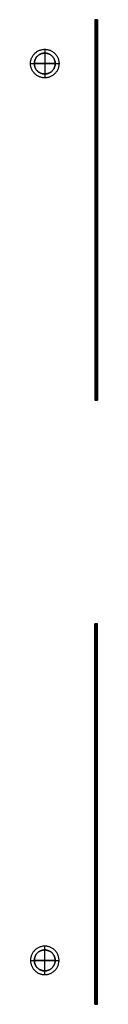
# Model space of a CAD drawing. Header units: millimetres. Extents: x -434 to 434, y -518 to 518.
# Tile 2 of 2: x 363 to 434, y -518 to 518. Entities that reach past the tile are written whole.
import ezdxf

# ---------------------------------------------------------------- set-up
doc = ezdxf.new("R2010")
doc.units = ezdxf.units.MM
doc.header["$MEASUREMENT"] = 0
doc.layers.add('Ebene 07', color=3, linetype='Continuous', true_color=0x00ff00)
doc.layers.add('Ebene 11', color=7, linetype='Continuous', true_color=0x181e61)

msp = doc.modelspace()

# ---------------------------------------------------------------- linework, layer by layer
at = {"layer": 'Ebene 07'}
for p, q in [((378.1, 486.4, -6), (378.1, 456.4, -6)), ((378.1, 486.4, -2), (378.1, 456.4, -2)), ((378.1, 482.4, -6), (378.1, 460.4, -6)), ((378.1, 482.4, 142), (378.1, 460.4, 142)), ((363.1, 471.4, -6), (393.1, 471.4, -6)), ((363.1, 471.4, -2), (393.1, 471.4, -2)), ((389.1, 471.4, -6), (367.1, 471.4, -6)), ((367.1, 471.4, 142), (389.1, 471.4, 142)), ((378.1, -486.7, -6), (378.1, -456.7, -6)), ((378.1, -486.7, -2), (378.1, -456.7, -2)), ((378.1, -482.7, -6), (378.1, -460.7, -6)), ((378.1, -482.7, 142), (378.1, -460.7, 142)), ((363.1, -471.7, -6), (393.1, -471.7, -6)), ((363.1, -471.7, -2), (393.1, -471.7, -2)), ((389.1, -471.7, -6), (367.1, -471.7, -6)), ((367.1, -471.7, 142), (389.1, -471.7, 142))]:
    msp.add_line(p, q, dxfattribs=at)
at = {"layer": 'Ebene 07', "extrusion": (1, 0, 0)}
for points in [[(471.4, 142), (471.4, -6)], [(-471.7, 142), (-471.7, -6)]]:
    msp.add_lwpolyline(points, dxfattribs=at)
at = {"layer": 'Ebene 07'}
for points, knots in [([(378.1, 456.4, -2), (393.1, 456.4, -2), (393.1, 471.4, -2), (393.1, 486.4, -2), (378.1, 486.4, -2), (363.1, 486.4, -2), (363.1, 471.4, -2), (363.1, 456.4, -2), (378.1, 456.4, -2)], [0, 0, 0, 2.356194, 2.356194, 4.712389, 4.712389, 7.068583, 7.068583, 9.424778, 9.424778, 9.424778]), ([(378.1, 456.4, -6), (393.1, 456.4, -6), (393.1, 471.4, -6), (393.1, 486.4, -6), (378.1, 486.4, -6), (363.1, 486.4, -6), (363.1, 471.4, -6), (363.1, 456.4, -6), (378.1, 456.4, -6)], [0, 0, 0, 2.356194, 2.356194, 4.712389, 4.712389, 7.068583, 7.068583, 9.424778, 9.424778, 9.424778]), ([(378.1, 456.4, -4), (393.1, 456.4, -4), (393.1, 471.4, -4), (393.1, 486.4, -4), (378.1, 486.4, -4), (363.1, 486.4, -4), (363.1, 471.4, -4), (363.1, 456.4, -4), (378.1, 456.4, -4)], [0, 0, 0, 2.356194, 2.356194, 4.712389, 4.712389, 7.068583, 7.068583, 9.424778, 9.424778, 9.424778]), ([(378.1, 460.4, -6), (367.1, 460.4, -6), (367.1, 471.4, -6), (367.1, 482.4, -6), (378.1, 482.4, -6), (389.1, 482.4, -6), (389.1, 471.4, -6), (389.1, 460.4, -6), (378.1, 460.4, -6)], [0, 0, 0, 1.727876, 1.727876, 3.455752, 3.455752, 5.183628, 5.183628, 6.911504, 6.911504, 6.911504]), ([(378.1, 460.4, 142), (389.1, 460.4, 142), (389.1, 471.4, 142), (389.1, 482.4, 142), (378.1, 482.4, 142), (367.1, 482.4, 142), (367.1, 471.4, 142), (367.1, 460.4, 142), (378.1, 460.4, 142)], [-6.911504, -6.911504, -6.911504, -5.183628, -5.183628, -3.455752, -3.455752, -1.727876, -1.727876, 0, 0, 0]), ([(378.1, 460.4, 74), (367.1, 460.4, 74), (367.1, 471.4, 74), (367.1, 482.4, 74), (378.1, 482.4, 74), (389.1, 482.4, 74), (389.1, 471.4, 74), (389.1, 460.4, 74), (378.1, 460.4, 74)], [0, 0, 0, 1.727876, 1.727876, 3.455752, 3.455752, 5.183628, 5.183628, 6.911504, 6.911504, 6.911504]), ([(378.1, -456.7, -2), (393.1, -456.7, -2), (393.1, -471.7, -2), (393.1, -486.7, -2), (378.1, -486.7, -2), (363.1, -486.7, -2), (363.1, -471.7, -2), (363.1, -456.7, -2), (378.1, -456.7, -2)], [0, 0, 0, 2.356194, 2.356194, 4.712389, 4.712389, 7.068583, 7.068583, 9.424778, 9.424778, 9.424778]), ([(378.1, -456.7, -6), (393.1, -456.7, -6), (393.1, -471.7, -6), (393.1, -486.7, -6), (378.1, -486.7, -6), (363.1, -486.7, -6), (363.1, -471.7, -6), (363.1, -456.7, -6), (378.1, -456.7, -6)], [0, 0, 0, 2.356194, 2.356194, 4.712389, 4.712389, 7.068583, 7.068583, 9.424778, 9.424778, 9.424778]), ([(378.1, -456.7, -4), (393.1, -456.7, -4), (393.1, -471.7, -4), (393.1, -486.7, -4), (378.1, -486.7, -4), (363.1, -486.7, -4), (363.1, -471.7, -4), (363.1, -456.7, -4), (378.1, -456.7, -4)], [0, 0, 0, 2.356194, 2.356194, 4.712389, 4.712389, 7.068583, 7.068583, 9.424778, 9.424778, 9.424778]), ([(378.1, -460.7, -6), (367.1, -460.7, -6), (367.1, -471.7, -6), (367.1, -482.7, -6), (378.1, -482.7, -6), (389.1, -482.7, -6), (389.1, -471.7, -6), (389.1, -460.7, -6), (378.1, -460.7, -6)], [0, 0, 0, 1.727876, 1.727876, 3.455752, 3.455752, 5.183628, 5.183628, 6.911504, 6.911504, 6.911504]), ([(378.1, -460.7, 142), (389.1, -460.7, 142), (389.1, -471.7, 142), (389.1, -482.7, 142), (378.1, -482.7, 142), (367.1, -482.7, 142), (367.1, -471.7, 142), (367.1, -460.7, 142), (378.1, -460.7, 142)], [-6.911504, -6.911504, -6.911504, -5.183628, -5.183628, -3.455752, -3.455752, -1.727876, -1.727876, 0, 0, 0]), ([(378.1, -460.7, 74), (367.1, -460.7, 74), (367.1, -471.7, 74), (367.1, -482.7, 74), (378.1, -482.7, 74), (389.1, -482.7, 74), (389.1, -471.7, 74), (389.1, -460.7, 74), (378.1, -460.7, 74)], [0, 0, 0, 1.727876, 1.727876, 3.455752, 3.455752, 5.183628, 5.183628, 6.911504, 6.911504, 6.911504])]:
    msp.add_rational_spline(points, [1, 0.707106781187, 1, 0.707106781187, 1, 0.707106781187, 1, 0.707106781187, 1], degree=2, knots=knots, dxfattribs=at)
for points in [[(378.1, 486.4, -2), (378.1, 486.4, -4), (378.1, 486.4, -6)], [(378.1, 482.4, -6), (378.1, 482.4, 68), (378.1, 482.4, 142)], [(363.1, 471.4, -2), (363.1, 471.4, -4), (363.1, 471.4, -6)], [(367.1, 471.4, -6), (367.1, 471.4, 68), (367.1, 471.4, 142)], [(389.1, 471.4, -6), (389.1, 471.4, 68), (389.1, 471.4, 142)], [(393.1, 471.4, -2), (393.1, 471.4, -4), (393.1, 471.4, -6)], [(378.1, 460.4, -6), (378.1, 460.4, 68), (378.1, 460.4, 142)], [(378.1, 456.4, -2), (378.1, 456.4, -4), (378.1, 456.4, -6)], [(378.1, -456.7, -2), (378.1, -456.7, -4), (378.1, -456.7, -6)], [(378.1, -460.7, -6), (378.1, -460.7, 68), (378.1, -460.7, 142)], [(363.1, -471.7, -2), (363.1, -471.7, -4), (363.1, -471.7, -6)], [(367.1, -471.7, -6), (367.1, -471.7, 68), (367.1, -471.7, 142)], [(389.1, -471.7, -6), (389.1, -471.7, 68), (389.1, -471.7, 142)], [(393.1, -471.7, -2), (393.1, -471.7, -4), (393.1, -471.7, -6)], [(378.1, -482.7, -6), (378.1, -482.7, 68), (378.1, -482.7, 142)], [(378.1, -486.7, -2), (378.1, -486.7, -4), (378.1, -486.7, -6)]]:
    msp.add_open_spline(points, degree=2, dxfattribs=at)
at = {"layer": 'Ebene 11'}
for points in [[(433.6, 517.5, 151.6), (433.6, 517.5, 153.1), (432.1, 517.5, 153.1), (430.6, 517.5, 153.1), (430.6, 517.5, 151.6), (430.6, 517.5, 150.1), (432.1, 517.5, 150.1), (433.6, 517.5, 150.1), (433.6, 517.5, 151.6)], [(433.6, -517.9, 151.6), (433.6, -517.9, 153.1), (432.1, -517.9, 153.1), (430.6, -517.9, 153.1), (430.6, -517.9, 151.6), (430.6, -517.9, 150.1), (432.1, -517.9, 150.1), (433.6, -517.9, 150.1), (433.6, -517.9, 151.6)]]:
    msp.add_rational_spline(points, [1, 0.707106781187, 1, 0.707106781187, 1, 0.707106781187, 1, 0.707106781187, 1], degree=2, knots=[-0.9424778, -0.9424778, -0.9424778, -0.7068583, -0.7068583, -0.4712389, -0.4712389, -0.2356194, -0.2356194, 0, 0, 0], dxfattribs=at)
for points in [[(430.6, 517.5, 151.6), (430.6, 384.1, 151.6), (430.6, 250.7, 151.6), (430.6, 117.3, 151.6)], [(430.6, 517.5, 151.6), (430.6, 384.1, 151.6), (430.6, 250.7, 151.6), (430.6, 117.3, 151.6)], [(432.1, 517.5, 150.1), (432.1, 384.1, 150.1), (432.1, 250.7, 150.1), (432.1, 117.3, 150.1)], [(432.1, 517.5, 153.1), (432.1, 384.1, 153.1), (432.1, 250.7, 153.1), (432.1, 117.3, 153.1)], [(432.1, 517.5, 150.1), (432.1, 384.1, 150.1), (432.1, 250.7, 150.1), (432.1, 117.3, 150.1)], [(432.1, 517.5, 153.1), (432.1, 384.1, 153.1), (432.1, 250.7, 153.1), (432.1, 117.3, 153.1)], [(433.6, 517.5, 151.6), (433.6, 384.1, 151.6), (433.6, 250.7, 151.6), (433.6, 117.3, 151.6)], [(433.6, 517.5, 151.6), (433.6, 384.1, 151.6), (433.6, 250.7, 151.6), (433.6, 117.3, 151.6)], [(430.6, -517.9, 151.6), (430.6, -384.5, 151.6), (430.6, -251.1, 151.6), (430.6, -117.6, 151.6)], [(430.6, -517.9, 151.6), (430.6, -384.5, 151.6), (430.6, -251.1, 151.6), (430.6, -117.6, 151.6)], [(432.1, -517.9, 150.1), (432.1, -384.5, 150.1), (432.1, -251.1, 150.1), (432.1, -117.6, 150.1)], [(432.1, -517.9, 153.1), (432.1, -384.5, 153.1), (432.1, -251.1, 153.1), (432.1, -117.6, 153.1)], [(432.1, -517.9, 150.1), (432.1, -384.5, 150.1), (432.1, -251.1, 150.1), (432.1, -117.6, 150.1)], [(432.1, -517.9, 153.1), (432.1, -384.5, 153.1), (432.1, -251.1, 153.1), (432.1, -117.6, 153.1)], [(433.6, -517.9, 151.6), (433.6, -384.5, 151.6), (433.6, -251.1, 151.6), (433.6, -117.6, 151.6)], [(433.6, -517.9, 151.6), (433.6, -384.5, 151.6), (433.6, -251.1, 151.6), (433.6, -117.6, 151.6)]]:
    msp.add_open_spline(points, degree=3, dxfattribs=at)
for points in [[(433.6, 117.3, 151.6), (433.6, 117.3, 150.8), (432.9, 117.3, 150.1), (432.1, 117.3, 150.1), (431.2, 117.3, 150.1), (430.6, 117.3, 150.8), (430.6, 117.3, 151.6), (430.6, 117.3, 152.4), (431.2, 117.3, 153.1), (432.1, 117.3, 153.1), (432.9, 117.3, 153.1), (433.6, 117.3, 152.4), (433.6, 117.3, 151.6)], [(433.6, -117.6, 151.6), (433.6, -117.6, 150.8), (432.9, -117.6, 150.1), (432.1, -117.6, 150.1), (431.2, -117.6, 150.1), (430.6, -117.6, 150.8), (430.6, -117.6, 151.6), (430.6, -117.6, 152.4), (431.2, -117.6, 153.1), (432.1, -117.6, 153.1), (432.9, -117.6, 153.1), (433.6, -117.6, 152.4), (433.6, -117.6, 151.6)]]:
    msp.add_open_spline(points, degree=3, knots=[0, 0, 0, 0, 0.26066, 0.26066, 0.26066, 0.52132, 0.52132, 0.52132, 0.781981, 0.781981, 0.781981, 1.042641, 1.042641, 1.042641, 1.042641], dxfattribs=at)

doc.saveas('drawing.dxf')
